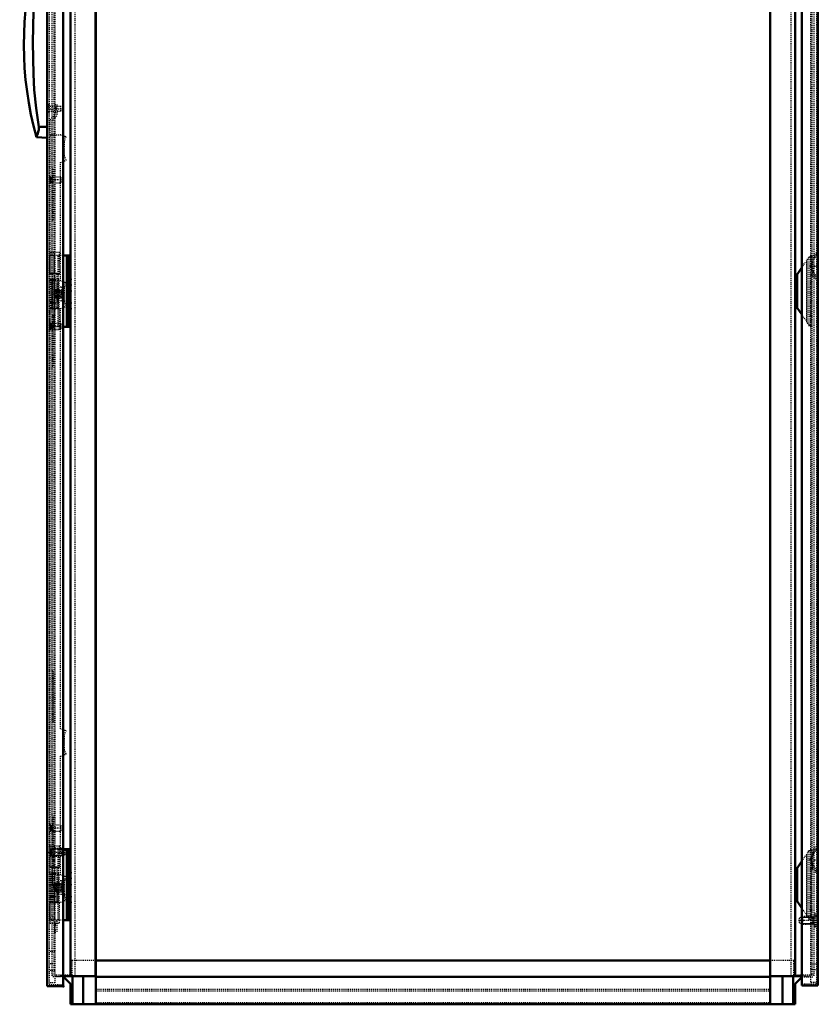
# Model space of a CAD drawing. Header units: millimetres. Extents: x -4 to 3283, y -42 to 4073.
# Tile 2 of 10: x -4 to 836, y 929 to 1965. Entities that reach past the tile are written whole.
import ezdxf

# ---------------------------------------------------------------- set-up
doc = ezdxf.new("R2010")
doc.units = ezdxf.units.MM
doc.linetypes.add('Center', pattern=[1.5, 0.45, -0.5, 0.05, -0.5])
doc.linetypes.add('Dashed', pattern=[2, 1, -1])
for name, color, linetype, lineweight in [('2d ConnectionPoints', 7, 'Continuous', 50), ('AM_0', 7, 'Continuous', 50), ('AM_5', 3, 'Continuous', 25), ('AM_7', 7, 'Center', 25), ('AM_9', 6, 'Dashed', 25)]:
    doc.layers.add(name, color=color, linetype=linetype, lineweight=lineweight)

# ---------------------------------------------------------------- blocks, each defined once
blk = doc.blocks.new('14_LSSD2000_0__Espagnolette_Bottom_0_in_MCS20048R5_0__1300')
at = {"layer": 'AM_9'}
for p, q in [((32.7, 1865.1), (32.7, 1876.1)), ((32.7, 1876.1), (34.7, 1876.1)), ((32.7, 1873.1), (34.7, 1873.1)), ((32.7, 1868.8), (34.7, 1868.8)), ((32.7, 1867.6), (34.7, 1867.6)), ((34.7, 1876.1), (34.7, 1864.3)), ((27.7, 1860.1), (32.7, 1865.1)), ((27.7, 1020.2), (27.7, 1860.1)), ((34.7, 1864.3), (29.7, 1859.2)), ((29.7, 1021), (29.7, 1859.2)), ((27.7, 1844.1), (38.7, 1844.1)), ((44.5, 1842), (38.7, 1844.1)), ((42.6, 1842.7), (40.9, 1837.8)), ((40.9, 1821.1), (40.9, 1837.8)), ((42.9, 1837.6), (44.5, 1842)), ((42.9, 1821.6), (42.9, 1837.6)), ((38.7, 1815.1), (44.5, 1817.3)), ((38.7, 1690.4), (38.7, 1815.1)), ((40.9, 1821.1), (42.5, 1816.5)), ((44.5, 1817.3), (42.9, 1821.6)), ((30.7, 1807.6), (29.7, 1808.6)), ((30.7, 1754.8), (30.7, 1807.6)), ((30.7, 1800.7), (29.7, 1800.7)), ((30.7, 1761.7), (29.7, 1761.7)), ((29.7, 1753.8), (30.7, 1754.8)), ((44.5, 1688.3), (38.7, 1690.4)), ((42.6, 1689), (40.9, 1684.1)), ((40.9, 1667.4), (40.9, 1684.1)), ((42.9, 1683.9), (44.5, 1688.3)), ((42.9, 1667.9), (42.9, 1683.9)), ((38.7, 1661.4), (44.5, 1663.6)), ((38.7, 1218.8), (38.7, 1661.4)), ((40.9, 1667.4), (42.5, 1662.8)), ((44.5, 1663.6), (42.9, 1667.9)), ((30.7, 1653.8), (29.7, 1654.8)), ((30.7, 1601), (30.7, 1653.8)), ((30.7, 1646.9), (29.7, 1646.9)), ((30.7, 1607.9), (29.7, 1607.9)), ((29.7, 1600), (30.7, 1601)), ((30.7, 1279), (29.7, 1280)), ((30.7, 1226.2), (30.7, 1279)), ((30.7, 1272.1), (29.7, 1272.1)), ((30.7, 1233.1), (29.7, 1233.1)), ((29.7, 1225.2), (30.7, 1226.2)), ((44.5, 1216.7), (38.7, 1218.8)), ((42.5, 1217.4), (40.9, 1212.8)), ((42.9, 1212.3), (44.5, 1216.7)), ((40.9, 1196.1), (40.9, 1212.8)), ((42.9, 1196.3), (42.9, 1212.3)), ((40.9, 1196.1), (42.6, 1191.3)), ((44.5, 1192), (42.9, 1196.3)), ((38.7, 1189.8), (44.5, 1192)), ((38.7, 1065.1), (38.7, 1189.8)), ((30.7, 1125.2), (29.7, 1126.2)), ((30.7, 1072.4), (30.7, 1125.2)), ((30.7, 1118.3), (29.7, 1118.3)), ((30.7, 1079.3), (29.7, 1079.3)), ((29.7, 1071.4), (30.7, 1072.4)), ((44.5, 1063), (38.7, 1065.1)), ((42.5, 1063.7), (40.9, 1059.1)), ((40.9, 1042.4), (40.9, 1059.1)), ((42.9, 1058.6), (44.5, 1063)), ((42.9, 1042.6), (42.9, 1058.6)), ((38.7, 1036.1), (44.5, 1038.3)), ((40.9, 1042.4), (42.6, 1037.6)), ((44.5, 1038.3), (42.9, 1042.6)), ((34.9, 1036.1), (38.7, 1036.1)), ((32.7, 1015.1), (27.7, 1020.2)), ((29.7, 1021), (34.7, 1016)), ((32.7, 1004.1), (32.7, 1015.1)), ((32.7, 1012.7), (34.7, 1012.7)), ((32.7, 1011.5), (34.7, 1011.5)), ((32.7, 1007.1), (34.7, 1007.1)), ((34.7, 1016), (34.7, 1004.1)), ((32.7, 1004.1), (34.7, 1004.1))]:
    blk.add_line(p, q, dxfattribs=at)
blk = doc.blocks.new('16_LSSDXXXX_0__Lock_0_in_MCS20048R5_0__1300')
at = {"layer": 'AM_0'}
for p, q in [((24.6, 2036.1), (13.2, 2035.5)), ((15.6, 2024.5), (24.6, 2024.6)), ((15.6, 1852.7), (24.6, 1852.7)), ((13.2, 1841.7), (24.6, 1841.1))]:
    blk.add_line(p, q, dxfattribs=at)
for points in [[(15.6, 2024.5), (15.7, 2026.3), (15.5, 2028), (14.9, 2031.1), (14, 2033.7), (13.6, 2034.7), (13.3, 2035.3), (13.2, 2035.5), (13.2, 2035.5)], [(15.6, 1852.7), (12.8, 1872.1), (10.9, 1891.6), (10, 1908.1), (9.3, 1941.2), (10.2, 1974.4), (11.4, 1991.1), (13.2, 2007.9), (15.6, 2024.5)], [(13.2, 1841.7), (13.3, 1841.9), (13.5, 1842.3), (13.8, 1843.1), (14.2, 1844.2), (14.7, 1845.6), (15.2, 1847.3), (15.6, 1849.3), (15.7, 1851), (15.6, 1852.7)]]:
    blk.add_lwpolyline(points, dxfattribs=at)
blk.add_arc((361.6, 1938.6), 361.6, 164.4587, 195.5412, dxfattribs=at)
at = {"layer": 'AM_7'}
for p, q in [((23.8, 2005.6), (42, 2005.6)), ((23.8, 1871.6), (42, 1871.6))]:
    blk.add_line(p, q, dxfattribs=at)
at = {"layer": 'AM_9'}
for p, q in [((38.4, 2008.1), (24.6, 2008.1)), ((24.6, 2003.1), (38.4, 2003.1)), ((41.2, 2007.6), (38.4, 2008.1)), ((38.4, 2008.1), (38.4, 2003.1)), ((38.4, 2003.1), (41.2, 2003.6)), ((41.2, 2007.6), (41.2, 2003.6)), ((38.4, 1874.1), (24.6, 1874.1)), ((24.6, 1869.1), (38.4, 1869.1)), ((41.2, 1873.6), (38.4, 1874.1)), ((38.4, 1874.1), (38.4, 1869.1)), ((38.4, 1869.1), (41.2, 1869.6)), ((41.2, 1873.6), (41.2, 1869.6))]:
    blk.add_line(p, q, dxfattribs=at)
blk = doc.blocks.new('17_DN2004R5_0__Plain_door_0_in_MCS20048R5_0__1300')
at = {"layer": 'AM_0'}
for p, q in [((24.6, 2929.6), (24.6, 947.6)), ((41.4, 2929.6), (41.4, 947.6)), ((24.6, 947.6), (41.4, 947.6))]:
    blk.add_line(p, q, dxfattribs=at)
at = {"layer": 'AM_5'}
for p, q in [((28.1, 1799.6), (28.1, 1793.6)), ((30.7, 1799), (28.1, 1799)), ((30.7, 1794.2), (28.1, 1794.2)), ((28.1, 1645.6), (28.1, 1639.6)), ((30.7, 1645), (28.1, 1645)), ((30.7, 1640.2), (28.1, 1640.2)), ((28.1, 1117.1), (28.1, 1111.1)), ((30.7, 1116.5), (28.1, 1116.5)), ((30.7, 1111.7), (28.1, 1111.7)), ((29.1, 1084.6), (29.1, 1092.6)), ((40.8, 1091.9), (29.1, 1091.9)), ((40.8, 1085.4), (29.1, 1085.4))]:
    blk.add_line(p, q, dxfattribs=at)
at = {"layer": 'AM_7'}
for p, q in [((24.5, 1868.6), (26.7, 1868.6)), ((39.7, 1796.6), (25.9, 1796.6)), ((39.7, 1642.6), (25.9, 1642.6)), ((39.7, 1114.1), (25.9, 1114.1)), ((44.5, 1088.6), (24.8, 1088.6))]:
    blk.add_line(p, q, dxfattribs=at)
at = {"layer": 'AM_9'}
for p, q in [((26.6, 2927.6), (26.6, 949.6)), ((32.6, 2926.1), (32.6, 951.1)), ((26.6, 1875.6), (24.6, 1875.6)), ((26.6, 1873.4), (24.6, 1873.4)), ((26.6, 1871.2), (24.6, 1871.2)), ((26.6, 1867.9), (24.6, 1867.9)), ((24.6, 1866), (26.6, 1866)), ((27.3, 1800.1), (26.6, 1800.1)), ((27.3, 1793.1), (27.3, 1800.1)), ((38.5, 1799.6), (27.3, 1799.6)), ((27.3, 1793.6), (38.5, 1793.6)), ((38.5, 1793.6), (38.5, 1799.6)), ((39.1, 1799), (38.5, 1799.6)), ((38.5, 1793.6), (39.1, 1794.2)), ((39.1, 1794.2), (39.1, 1799)), ((26.6, 1793.1), (27.3, 1793.1)), ((26.6, 1691.1), (37, 1691.1)), ((27.9, 1691.1), (27.9, 1661.1)), ((28.6, 1691.1), (28.6, 1661.1)), ((28.6, 1691.1), (28.6, 1661.1)), ((29.9, 1691.1), (29.9, 1661.1)), ((30.3, 1691.1), (30.3, 1661.1)), ((32.4, 1691.1), (32.4, 1661.1)), ((35, 1661.1), (35, 1691.1)), ((37, 1661.1), (37, 1691.1)), ((26.6, 1661.1), (37, 1661.1)), ((27.3, 1646.1), (26.6, 1646.1)), ((26.6, 1639.1), (27.3, 1639.1)), ((27.3, 1639.1), (27.3, 1646.1)), ((38.5, 1645.6), (27.3, 1645.6)), ((27.3, 1639.6), (38.5, 1639.6)), ((39.1, 1645), (38.5, 1645.6)), ((38.5, 1639.6), (38.5, 1645.6)), ((38.5, 1639.6), (39.1, 1640.2)), ((39.1, 1640.2), (39.1, 1645)), ((27.3, 1117.6), (26.6, 1117.6)), ((26.6, 1110.6), (27.3, 1110.6)), ((27.3, 1110.6), (27.3, 1117.6)), ((38.5, 1117.1), (27.3, 1117.1)), ((27.3, 1111.1), (38.5, 1111.1)), ((39.1, 1116.5), (38.5, 1117.1)), ((38.5, 1111.1), (38.5, 1117.1)), ((38.5, 1111.1), (39.1, 1111.7)), ((39.1, 1111.7), (39.1, 1116.5)), ((27.8, 1095.6), (26.6, 1095.6)), ((27.8, 1081.6), (27.8, 1095.6)), ((40, 1092.6), (27.8, 1092.6)), ((40, 1084.6), (40, 1092.6)), ((41, 1091.7), (40, 1092.6)), ((43.6, 1091), (41, 1091.7)), ((41, 1085.6), (41, 1091.7)), ((43.6, 1086.3), (43.6, 1091)), ((26.6, 1081.6), (27.8, 1081.6)), ((27.8, 1084.6), (40, 1084.6)), ((40, 1084.6), (41, 1085.6)), ((41, 1085.6), (43.6, 1086.3)), ((26.6, 1065.6), (37, 1065.6)), ((27.9, 1065.6), (27.9, 1035.6)), ((28.6, 1065.6), (28.6, 1035.6)), ((28.6, 1065.6), (28.6, 1035.6)), ((29.9, 1065.6), (29.9, 1035.6)), ((30.3, 1065.6), (30.3, 1035.6)), ((32.4, 1065.6), (32.4, 1035.6)), ((35, 1035.6), (35, 1065.6)), ((37, 1035.6), (37, 1065.6)), ((26.6, 1035.6), (37, 1035.6)), ((32.6, 984.1), (26.6, 984.1)), ((32.6, 971.1), (26.6, 971.1)), ((32.6, 964.1), (26.6, 964.1)), ((32.6, 951.1), (26.6, 951.1)), ((26.6, 949.6), (41.4, 949.6))]:
    blk.add_line(p, q, dxfattribs=at)
blk = doc.blocks.new('18_DNMK01_0__Hinge_1_0_in_MCS20048R5_0__1300')
at = {"layer": 'AM_0'}
for p, q in [((49.1, 1092.1), (41.4, 1092.1)), ((45.1, 1017.1), (45.1, 1092.1)), ((46.6, 1017.1), (46.6, 1092.1)), ((49.1, 1017.1), (41.4, 1017.1))]:
    blk.add_line(p, q, dxfattribs=at)
at = {"layer": 'AM_7'}
for p, q in [((32.4, 1012.1), (32.4, 1097.1)), ((26.9, 1067.1), (37.9, 1067.1)), ((26.9, 1042.1), (37.9, 1042.1))]:
    blk.add_line(p, q, dxfattribs=at)
at = {"layer": 'AM_9'}
for p, q in [((27.4, 1095.1), (27.4, 1072.6)), ((37.4, 1095.1), (27.4, 1095.1)), ((41.4, 1092.1), (27.4, 1092.1)), ((27.4, 1072.6), (27.4, 1092.1)), ((27.8, 1073.1), (27.8, 1092.1)), ((31.9, 1073.1), (31.9, 1092.1)), ((36.2, 1072.6), (36.2, 1092.1)), ((37.4, 1072.6), (37.4, 1095.1)), ((37.4, 1072.6), (27.4, 1072.6)), ((32.1, 1073.4), (27.5, 1073.4)), ((34.9, 1073.1), (27.5, 1073.1)), ((27.5, 1073.1), (27.5, 1072.6)), ((29.9, 1072.6), (29.9, 1055.6)), ((36.4, 1072.1), (31.8, 1073.1)), ((31.9, 1073.4), (32.1, 1073.4)), ((34.9, 1072.6), (34.9, 1073.1)), ((34.9, 1055.6), (34.9, 1072.6)), ((36.4, 1037.1), (36.4, 1072.1)), ((34.9, 1055.6), (29.9, 1055.6)), ((29.9, 1053.6), (34.9, 1053.6)), ((29.9, 1053.6), (29.9, 1036.6)), ((34.9, 1036.6), (34.9, 1053.6)), ((31.8, 1036.1), (36.4, 1037.1)), ((27.4, 1036.6), (37.4, 1036.6)), ((27.4, 1017.1), (27.4, 1036.6)), ((27.4, 1036.6), (27.4, 1014.1)), ((27.5, 1036.6), (27.5, 1036.1)), ((27.5, 1036.1), (34.9, 1036.1)), ((27.5, 1035.8), (32.1, 1035.8)), ((27.8, 1017.1), (27.8, 1036.1)), ((31.9, 1017.1), (31.9, 1036.1)), ((32.1, 1035.8), (31.9, 1035.8)), ((34.9, 1036.1), (34.9, 1036.6)), ((36.2, 1017.1), (36.2, 1036.6)), ((37.4, 1014.1), (37.4, 1036.6)), ((41.4, 1017.1), (27.4, 1017.1)), ((27.4, 1014.1), (37.4, 1014.1))]:
    blk.add_line(p, q, dxfattribs=at)
for points in [[(27.5, 1073.1), (27.5, 1073.3), (27.5, 1073.4), (27.5, 1073.4), (27.5, 1073.4)], [(27.5, 1073.4), (27.5, 1073.4), (27.6, 1073.3), (27.6, 1073.2), (27.6, 1073.1)], [(32.1, 1073.4), (32.6, 1073.4), (33.1, 1073.3), (33.5, 1073.2), (33.8, 1073.1)], [(27.6, 1036.1), (27.6, 1036), (27.6, 1035.9), (27.5, 1035.8), (27.5, 1035.8)], [(27.5, 1035.8), (27.5, 1035.8), (27.5, 1035.9), (27.5, 1036), (27.5, 1036.1)], [(33.8, 1036.1), (33.3, 1036), (32.9, 1035.9), (32.4, 1035.8), (32.1, 1035.8)]]:
    blk.add_lwpolyline(points, dxfattribs=at)
blk = doc.blocks.new('19_DNMK01_0__Hinge_2_0_in_MCS20048R5_0__1300')
at = {"layer": 'AM_0'}
for p, q in [((49.1, 1717.1), (41.4, 1717.1)), ((45.1, 1642.1), (45.1, 1717.1)), ((46.6, 1642.1), (46.6, 1717.1)), ((49.1, 1642.1), (41.4, 1642.1))]:
    blk.add_line(p, q, dxfattribs=at)
at = {"layer": 'AM_7'}
for p, q in [((32.4, 1637.1), (32.4, 1722.1)), ((26.9, 1692.1), (37.9, 1692.1)), ((26.9, 1667.1), (37.9, 1667.1))]:
    blk.add_line(p, q, dxfattribs=at)
at = {"layer": 'AM_9'}
for p, q in [((27.4, 1720.1), (27.4, 1697.6)), ((37.4, 1720.1), (27.4, 1720.1)), ((41.4, 1717.1), (27.4, 1717.1)), ((27.4, 1697.6), (27.4, 1717.1)), ((27.8, 1698.1), (27.8, 1717.1)), ((31.9, 1698.1), (31.9, 1717.1)), ((36.2, 1697.6), (36.2, 1717.1)), ((37.4, 1697.6), (37.4, 1720.1)), ((37.4, 1697.6), (27.4, 1697.6)), ((32.1, 1698.4), (27.5, 1698.4)), ((34.9, 1698.1), (27.5, 1698.1)), ((27.5, 1698.1), (27.5, 1697.6)), ((29.9, 1697.6), (29.9, 1680.6)), ((36.4, 1697.1), (31.8, 1698.1)), ((31.9, 1698.4), (32.1, 1698.4)), ((34.9, 1697.6), (34.9, 1698.1)), ((34.9, 1680.6), (34.9, 1697.6)), ((36.4, 1662.1), (36.4, 1697.1)), ((34.9, 1680.6), (29.9, 1680.6)), ((29.9, 1678.6), (34.9, 1678.6)), ((29.9, 1678.6), (29.9, 1661.6)), ((34.9, 1661.6), (34.9, 1678.6)), ((27.4, 1661.6), (37.4, 1661.6)), ((27.4, 1642.1), (27.4, 1661.6)), ((27.4, 1661.6), (27.4, 1639.1)), ((27.5, 1661.6), (27.5, 1661.1)), ((27.5, 1660.8), (32.1, 1660.8)), ((27.8, 1642.1), (27.8, 1661.1)), ((31.8, 1661.1), (36.4, 1662.1)), ((31.9, 1642.1), (31.9, 1661.1)), ((32.1, 1660.8), (31.9, 1660.8)), ((34.9, 1661.1), (34.9, 1661.6)), ((36.2, 1642.1), (36.2, 1661.6)), ((37.4, 1639.1), (37.4, 1661.6)), ((41.4, 1642.1), (27.4, 1642.1)), ((27.4, 1639.1), (37.4, 1639.1))]:
    blk.add_line(p, q, dxfattribs=at)
for points in [[(27.5, 1698.1), (27.5, 1698.3), (27.5, 1698.4), (27.5, 1698.4), (27.5, 1698.4)], [(27.5, 1698.4), (27.5, 1698.4), (27.6, 1698.3), (27.6, 1698.2), (27.6, 1698.1)], [(32.1, 1698.4), (32.6, 1698.4), (33.1, 1698.3), (33.5, 1698.2), (33.8, 1698.1)], [(27.6, 1661.1), (27.6, 1661), (27.6, 1660.9), (27.5, 1660.8), (27.5, 1660.8)], [(27.5, 1660.8), (27.5, 1660.8), (27.5, 1660.9), (27.5, 1661), (27.5, 1661.1)], [(33.8, 1661.1), (33.3, 1661), (32.9, 1660.9), (32.4, 1660.8), (32.1, 1660.8)]]:
    blk.add_lwpolyline(points, dxfattribs=at)
blk = doc.blocks.new('22_DNMK01_0__Rod_catches_1_0_in_MCS20048R5_0__1300')
at = {"layer": 'AM_7'}
for p, q in [((31.4, 1051.6), (41.9, 1051.6)), ((36.6, 1046.4), (36.6, 1056.9))]:
    blk.add_line(p, q, dxfattribs=at)
at = {"layer": 'AM_9'}
for p, q in [((45.6, 1074.6), (49.1, 1074.6)), ((45.6, 1028.6), (45.6, 1074.6)), ((32.1, 1054.6), (36.3, 1058.8)), ((36.3, 1058.8), (45.6, 1059.6)), ((40.4, 1044.1), (40.4, 1059.2)), ((40.9, 1044), (40.9, 1059.2)), ((32.1, 1048.6), (32.1, 1054.6)), ((36.3, 1044.4), (32.1, 1048.6)), ((37.8, 1053.2), (37.8, 1053.8)), ((37.8, 1049.4), (37.8, 1050)), ((45.6, 1043.6), (36.3, 1044.4)), ((49.1, 1028.6), (45.6, 1028.6))]:
    blk.add_line(p, q, dxfattribs=at)
for radius in [5, 4, 3.7, 2.5]:
    blk.add_circle((36.6, 1051.6), radius, dxfattribs=at)
blk.add_arc((36.6, 1051.6), 2, 52.0845, 307.9155, dxfattribs=at)
blk = doc.blocks.new('23_DNMK01_0__Rod_catches_2_0_in_MCS20048R5_0__1300')
at = {"layer": 'AM_7'}
for p, q in [((36.6, 1671.4), (36.6, 1681.9)), ((31.4, 1676.6), (41.9, 1676.6))]:
    blk.add_line(p, q, dxfattribs=at)
at = {"layer": 'AM_9'}
for p, q in [((45.6, 1699.6), (49.1, 1699.6)), ((45.6, 1653.6), (45.6, 1699.6)), ((32.1, 1679.6), (36.3, 1683.8)), ((32.1, 1673.6), (32.1, 1679.6)), ((36.3, 1683.8), (45.6, 1684.6)), ((40.4, 1669.1), (40.4, 1684.2)), ((40.9, 1669), (40.9, 1684.2)), ((36.3, 1669.4), (32.1, 1673.6)), ((45.6, 1668.6), (36.3, 1669.4)), ((37.8, 1678.2), (37.8, 1678.8)), ((37.8, 1674.4), (37.8, 1675)), ((49.1, 1653.6), (45.6, 1653.6))]:
    blk.add_line(p, q, dxfattribs=at)
for radius in [5, 4, 3.7, 2.5]:
    blk.add_circle((36.6, 1676.6), radius, dxfattribs=at)
blk.add_arc((36.6, 1676.6), 2, 52.0845, 307.9155, dxfattribs=at)
blk = doc.blocks.new('26_CRP2004R5_0__Rear_Panel_0_in_MCS20048R5_0__1300')
at = {"layer": 'AM_0'}
for p, q in [((819.1, 2930.6), (819.1, 948.6)), ((836.1, 2930.6), (836.1, 948.6)), ((819.1, 948.6), (836.1, 948.6))]:
    blk.add_line(p, q, dxfattribs=at)
at = {"layer": 'AM_5'}
for p, q in [((819.4, 1020.3), (828.9, 1020.3)), ((828.9, 1020.3), (831.1, 1020.3)), ((831.1, 1013.1), (831.1, 1021.1)), ((819.4, 1013.8), (831.1, 1013.8))]:
    blk.add_line(p, q, dxfattribs=at)
at = {"layer": 'AM_7'}
for p, q in [((828.5, 1705.9), (836.5, 1705.9)), ((828.5, 1080.9), (836.5, 1080.9)), ((815.7, 1017.1), (835.5, 1017.1))]:
    blk.add_line(p, q, dxfattribs=at)
at = {"layer": 'AM_9'}
for p, q in [((834.6, 2929.1), (834.6, 950.1)), ((828.6, 952.1), (828.6, 2907.1)), ((834.6, 1720.2), (828.9, 1714.5)), ((828.9, 1711.5), (828.9, 1700.3)), ((836.1, 1719.6), (830.4, 1713.9)), ((830.4, 1713.9), (830.4, 1697.8)), ((830.4, 1709.9), (828.9, 1709.9)), ((828.9, 1701.9), (830.4, 1701.9)), ((828.9, 1697.2), (834.6, 1691.5)), ((830.4, 1697.8), (836.1, 1692.1)), ((834.6, 1095.2), (828.9, 1089.5)), ((836.1, 1094.6), (830.4, 1088.9)), ((830.4, 1088.9), (830.4, 1072.8)), ((828.9, 1086.5), (828.9, 1075.3)), ((830.4, 1084.9), (828.9, 1084.9)), ((828.9, 1076.9), (830.4, 1076.9)), ((828.9, 1072.2), (834.6, 1066.5)), ((830.4, 1072.8), (836.1, 1067.1)), ((819.7, 1020.6), (816.6, 1019.8)), ((816.6, 1014.3), (816.6, 1019.8)), ((820.2, 1021.1), (819.7, 1020.6)), ((819.7, 1013.6), (819.7, 1020.6)), ((820.2, 1013.1), (820.2, 1021.1)), ((832.4, 1021.1), (820.2, 1021.1)), ((832.4, 1010.1), (832.4, 1024.1)), ((833.6, 1024.1), (832.4, 1024.1)), ((833.6, 1010.1), (833.6, 1024.1)), ((834.6, 1021.6), (833.6, 1021.6)), ((816.6, 1014.3), (819.7, 1013.6)), ((819.7, 1013.6), (820.2, 1013.1)), ((820.2, 1013.1), (832.4, 1013.1)), ((832.4, 1010.1), (833.6, 1010.1)), ((833.6, 1012.6), (834.6, 1012.6)), ((828.6, 971.1), (834.6, 971.1)), ((828.6, 965.1), (834.6, 965.1)), ((819.1, 950.1), (834.6, 950.1)), ((828.6, 952.1), (834.6, 952.1))]:
    blk.add_line(p, q, dxfattribs=at)
for points in [[(834.6, 1717.1), (832.2, 1713.7), (830.2, 1710.1), (829.3, 1706.2), (829.9, 1702.3), (831.8, 1698.6), (834.2, 1695.3), (834.6, 1694.7)], [(834.6, 1092.1), (832.2, 1088.7), (830.2, 1085.1), (829.3, 1081.2), (829.9, 1077.3), (831.8, 1073.6), (834.2, 1070.3), (834.6, 1069.7)]]:
    blk.add_lwpolyline(points, dxfattribs=at)
blk = doc.blocks.new('27_CRPK040RPMK1T_0_in_MCS20048R5_0__1300')
at = {"layer": 'AM_0'}
for p, q in [((814.1, 1072.1), (819.1, 1079.4)), ((812.1, 1072.1), (814.1, 1072.1)), ((814.1, 1037.1), (814.1, 1072.1)), ((812.1, 1037.1), (814.1, 1037.1)), ((819.1, 1029.9), (814.1, 1037.1))]:
    blk.add_line(p, q, dxfattribs=at)
at = {"layer": 'AM_9'}
for p, q in [((819.1, 1079.4), (826.9, 1090.6)), ((826.9, 1017.6), (826.9, 1091.6)), ((828.9, 1091.6), (826.9, 1091.6)), ((826.9, 1090.6), (828.9, 1090.6)), ((828.9, 1086.5), (828.9, 1091.6)), ((824.3, 1022.4), (824.3, 1086.8)), ((824.8, 1021.6), (824.8, 1087.6)), ((828.9, 1017.6), (828.9, 1075.3)), ((826.9, 1018.6), (819.1, 1029.9)), ((826.9, 1018.6), (828.9, 1018.6)), ((828.9, 1017.6), (826.9, 1017.6))]:
    blk.add_line(p, q, dxfattribs=at)
blk = doc.blocks.new('30_CRPK040RPMK4R_0_in_MCS20048R5_0__1300')
at = {"layer": 'AM_0'}
for p, q in [((814.1, 1697.1), (819.1, 1704.4)), ((812.1, 1697.1), (814.1, 1697.1)), ((814.1, 1662.1), (814.1, 1697.1)), ((812.1, 1662.1), (814.1, 1662.1)), ((819.1, 1654.9), (814.1, 1662.1))]:
    blk.add_line(p, q, dxfattribs=at)
at = {"layer": 'AM_9'}
for p, q in [((819.1, 1704.4), (826.9, 1715.6)), ((824.3, 1647.4), (824.3, 1711.8)), ((824.8, 1646.6), (824.8, 1712.6)), ((826.9, 1642.6), (826.9, 1716.6)), ((828.9, 1716.6), (826.9, 1716.6)), ((826.9, 1715.6), (828.9, 1715.6)), ((828.9, 1711.5), (828.9, 1716.6)), ((828.9, 1642.6), (828.9, 1700.3)), ((826.9, 1643.6), (819.1, 1654.9)), ((826.9, 1643.6), (828.9, 1643.6)), ((828.9, 1642.6), (826.9, 1642.6))]:
    blk.add_line(p, q, dxfattribs=at)
blk = doc.blocks.new('31_MCS20048R5_Frame_0_in_MCS20048R5_0__1300')
at = {"layer": 'AM_0'}
for p, q in [((75.6, 928.6), (75.6, 2917.6)), ((785.6, 928.6), (785.6, 2917.6)), ((49.1, 2901.1), (49.1, 958.1)), ((75.3, 2901.1), (75.3, 958.1)), ((785.9, 2901.1), (785.9, 958.1)), ((812.1, 2901.1), (812.1, 958.1)), ((75.6, 974.6), (785.6, 974.6)), ((41.4, 958.1), (75.6, 958.1)), ((41.4, 957.6), (41.6, 957.6)), ((41.6, 957.6), (49.1, 950.1)), ((51.2, 958.1), (51.2, 928.6)), ((62.3, 958.1), (62.3, 928.6)), ((75.6, 957.6), (785.6, 957.6)), ((785.6, 958.1), (819.1, 958.1)), ((798.9, 958.1), (798.9, 928.6)), ((810, 958.1), (810, 928.6)), ((812.1, 950.1), (819.1, 957.1)), ((49.1, 950.1), (49.1, 928.6)), ((812.1, 928.6), (812.1, 950.1)), ((49.1, 928.6), (812.1, 928.6))]:
    blk.add_line(p, q, dxfattribs=at)
at = {"layer": 'AM_9'}
for p, q in [((29.6, 2901.6), (29.6, 957.6)), ((31.7, 2899.9), (31.7, 959.4)), ((53.6, 2901.1), (53.6, 958.1)), ((807.6, 2901.1), (807.6, 958.1)), ((831.6, 2901.6), (831.6, 957.6)), ((829.5, 2229.5), (829.5, 1707.4)), ((829.5, 1704.5), (829.5, 1082.4)), ((829.5, 1079.5), (829.5, 959.4)), ((50.6, 974.6), (50.6, 959.4)), ((75.6, 974.6), (50.6, 974.6)), ((810.6, 974.6), (785.6, 974.6)), ((810.6, 959.4), (810.6, 974.6)), ((50.6, 959.4), (29.6, 959.4)), ((41.4, 957.6), (29.6, 957.6)), ((33.5, 958.1), (41.4, 958.1)), ((33.5, 957.6), (33.5, 958.1)), ((39.4, 959.4), (39.4, 958.1)), ((831.6, 959.4), (810.6, 959.4)), ((819.1, 958.1), (827.7, 958.1)), ((819.1, 957.1), (819.6, 957.6)), ((819.6, 957.6), (831.6, 957.6)), ((821.8, 958.1), (821.8, 959.4)), ((827.7, 958.1), (827.7, 957.6)), ((75.6, 944.6), (785.6, 944.6)), ((75.6, 942.9), (785.6, 942.9)), ((75.6, 930.4), (785.6, 930.4))]:
    blk.add_line(p, q, dxfattribs=at)

msp = doc.modelspace()

# ---------------------------------------------------------------- linework, layer by layer
at = {"layer": '2d ConnectionPoints'}
for p in [(24.6, 1871.624), (24.6, 1871.624), (33.7, 1871.624), (828.9, 1705.874), (49.1, 1692.124), (49.1, 1692.124), (812.1, 1692.124), (32.4, 1679.624), (49.1, 1686.124), (49.1, 1679.624), (812.1, 1679.624), (49.1, 1667.124), (49.1, 1667.124), (49.1, 1661.124), (812.1, 1667.124), (828.9, 1653.374), (828.9, 1080.874), (828.9, 1080.874), (828.9, 1080.874), (49.1, 1067.124), (49.1, 1067.124), (49.1, 1061.124), (812.1, 1067.124), (812.1, 1067.124), (32.4, 1054.624), (32.4, 1050.624), (49.1, 1054.624), (812.1, 1054.624), (812.1, 1054.624), (49.1, 1042.124), (49.1, 1042.124), (812.1, 1042.124), (812.1, 1042.124), (49.1, 1036.124), (828.9, 1028.374), (828.9, 1028.374), (41.4, 947.624)]:
    msp.add_point(p, dxfattribs=at)

# ---------------------------------------------------------------- block references
for name in ['17_DN2004R5_0__Plain_door_0_in_MCS20048R5_0__1300', '31_MCS20048R5_Frame_0_in_MCS20048R5_0__1300', '26_CRP2004R5_0__Rear_Panel_0_in_MCS20048R5_0__1300', '16_LSSDXXXX_0__Lock_0_in_MCS20048R5_0__1300', '14_LSSD2000_0__Espagnolette_Bottom_0_in_MCS20048R5_0__1300', '19_DNMK01_0__Hinge_2_0_in_MCS20048R5_0__1300', '30_CRPK040RPMK4R_0_in_MCS20048R5_0__1300', '23_DNMK01_0__Rod_catches_2_0_in_MCS20048R5_0__1300', '18_DNMK01_0__Hinge_1_0_in_MCS20048R5_0__1300', '27_CRPK040RPMK1T_0_in_MCS20048R5_0__1300', '22_DNMK01_0__Rod_catches_1_0_in_MCS20048R5_0__1300']:
    msp.add_blockref(name, (0, 0))

doc.saveas('drawing.dxf')
